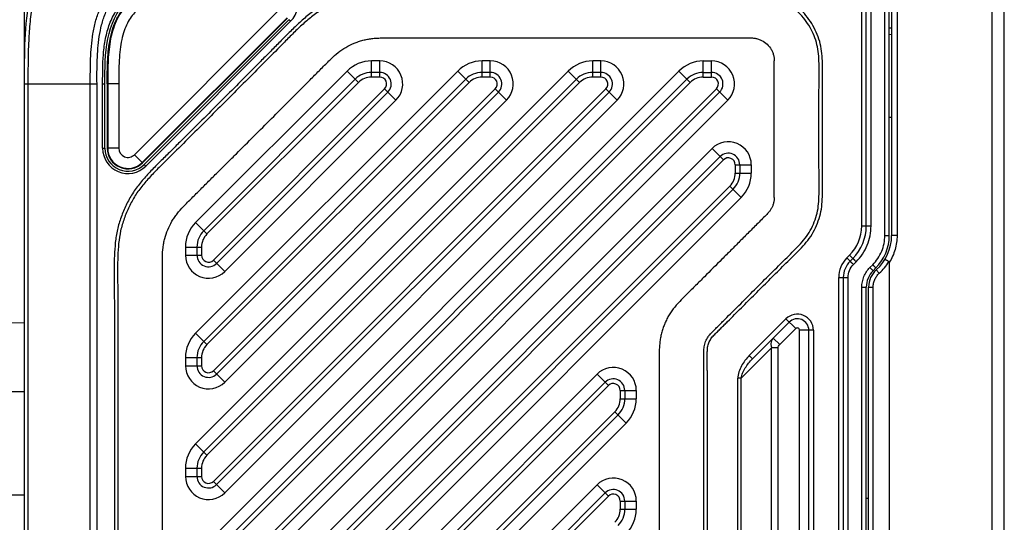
# Model space of a CAD drawing. Header units: millimetres. Extents: x 16 to 357, y 137 to 375.
# Tile 5 of 20: x 164 to 206, y 198 to 220. Entities that reach past the tile are written whole.
import ezdxf

# ---------------------------------------------------------------- set-up
doc = ezdxf.new("R2010")
doc.units = ezdxf.units.MM
doc.header["$LTSCALE"] = 16.335
doc.header["$PDMODE"] = 3
doc.header["$PDSIZE"] = 8
doc.layers.get('0').update_dxf_attribs({"linetype": 'CONTINUOUS'})
doc.layers.get('Defpoints').update_dxf_attribs({"linetype": 'CONTINUOUS'})
doc.layers.add('00_COMPONENTS', color=7, linetype='CONTINUOUS')
doc.layers.add('51__DRAFT_DIMS', color=7, linetype='CONTINUOUS')
doc.styles.get("Standard").update_dxf_attribs({"font": 'simfang.ttf'})
doc.dimstyles.new('DIMSTYLE_2', dxfattribs={"dimtxt": 3, "dimasz": 3, "dimexe": 2.5, "dimexo": 0.5, "dimgap": 0.75, "dimtad": 1, "dimdsep": 46, "dimtxsty": 'STANDARD', "dimblk": '_FILLED', "dimblk1": '_FILLED', "dimblk2": '_FILLED', "dimcen": 0.09, "dimclrt": 3, "dimazin": 2, "dimtp": 0.3, "dimtm": 0.3, "dimtfac": 1, "dimtofl": 0, "dimtmove": 0, "dimatfit": 3, "dimldrblk": '_FILLED', "dimfxl": 1, "dimtolj": 1, "dimarcsym": 0})

# ---------------------------------------------------------------- blocks, each defined once
blk = doc.blocks.new('_FILLED')
at = {"color": 0, "linetype": 'ByBlock'}
blk.add_solid([(0, 0), (-1, 0.167), (-1, -0.167)], dxfattribs=at)
blk = doc.blocks.new('*D42')
at = {"layer": '51__DRAFT_DIMS', "color": 0, "lineweight": -2}
for p, q in [((163.782, 218.017), (163.782, 233.141)), ((206.382, 222.606), (206.382, 233.141)), ((166.782, 230.641), (203.382, 230.641))]:
    blk.add_line(p, q, dxfattribs=at)
at = {"layer": 'Defpoints', "color": 0}
for p in [(206.382, 230.641), (206.382, 222.106), (163.782, 217.517)]:
    blk.add_point(p, dxfattribs=at)
at = {"layer": '51__DRAFT_DIMS', "color": 0, "linetype": 'ByBlock', "lineweight": -2, "xscale": 3, "yscale": 3, "zscale": 3, "rotation": 180}
blk.add_blockref('_FILLED', (163.782, 230.641), dxfattribs=at)
at = {"layer": '51__DRAFT_DIMS', "color": 0, "linetype": 'ByBlock', "lineweight": -2, "xscale": 3, "yscale": 3, "zscale": 3}
blk.add_blockref('_FILLED', (206.382, 230.641), dxfattribs=at)
at = {"layer": '51__DRAFT_DIMS', "color": 3, "insert": (185.015, 235.391), "char_height": 3, "attachment_point": 2, "line_spacing_factor": 0.9}
blk.add_mtext('\\A1;42.6', dxfattribs=at)
blk = doc.blocks.new('*D43')
at = {"layer": '51__DRAFT_DIMS', "color": 0, "lineweight": -2}
for p, q in [((162.082, 204.654), (162.082, 241.726)), ((206.382, 222.606), (206.382, 241.726)), ((165.082, 239.226), (203.382, 239.226))]:
    blk.add_line(p, q, dxfattribs=at)
at = {"layer": 'Defpoints', "color": 0}
for p in [(206.382, 239.226), (206.382, 222.106), (162.082, 204.154)]:
    blk.add_point(p, dxfattribs=at)
at = {"layer": '51__DRAFT_DIMS', "color": 0, "linetype": 'ByBlock', "lineweight": -2, "xscale": 3, "yscale": 3, "zscale": 3, "rotation": 180}
blk.add_blockref('_FILLED', (162.082, 239.226), dxfattribs=at)
at = {"layer": '51__DRAFT_DIMS', "color": 0, "linetype": 'ByBlock', "lineweight": -2, "xscale": 3, "yscale": 3, "zscale": 3}
blk.add_blockref('_FILLED', (206.382, 239.226), dxfattribs=at)
at = {"layer": '51__DRAFT_DIMS', "color": 3, "insert": (184.136, 243.976), "char_height": 3, "attachment_point": 2, "line_spacing_factor": 0.9}
blk.add_mtext('\\A1;44.3', dxfattribs=at)

msp = doc.modelspace()

# ---------------------------------------------------------------- linework, layer by layer
at = {"layer": '00_COMPONENTS', "color": 4}
for p, q in [((200.18246, 211.34537), (200.18246, 225.51694)), ((200.58769, 211.34537), (200.58769, 225.40398)), ((201.18769, 210.93115), (201.18769, 225.49585)), ((201.72168, 222.45463), (201.72168, 210.93115)), ((175.35348, 220.23922), (169.06037, 213.94455)), ((175.35348, 220.23922), (175.28276, 220.30992)), ((201.38246, 219.68474), (201.48246, 219.67101)), ((185.38246, 219.51726), (186.20376, 219.51692)), ((178.86987, 217.81694), (178.86987, 218.51694)), ((179.22841, 218.51694), (178.86987, 218.51694)), ((179.22841, 217.81694), (179.22841, 218.51694)), ((183.67796, 217.81694), (183.67796, 218.51694)), ((184.03649, 218.51694), (183.67796, 218.51694)), ((184.03649, 217.81694), (184.03649, 218.51694)), ((188.48604, 217.81694), (188.48604, 218.51694)), ((188.84458, 218.51694), (188.48604, 218.51694)), ((188.84458, 217.81694), (188.84458, 218.51694)), ((193.29413, 217.81694), (193.29413, 218.51694)), ((193.29413, 218.51694), (193.65267, 218.51694)), ((193.65267, 217.81694), (193.65267, 218.51694)), ((177.80916, 218.07755), (171.22174, 211.48948)), ((182.61724, 218.07755), (171.22174, 206.68091)), ((187.42533, 218.07755), (171.22174, 201.87235)), ((171.22174, 197.06378), (192.23342, 218.07755)), ((178.30416, 217.5826), (177.80916, 218.07755)), ((183.11224, 217.5826), (182.61724, 218.07755)), ((187.92033, 217.5826), (187.42533, 218.07755)), ((192.72842, 217.5826), (192.23342, 218.07755)), ((163.78246, 217.51694), (166.93658, 217.51694)), ((163.94829, 184.77802), (163.94829, 217.51694)), ((166.64461, 185.89487), (166.64461, 217.51694)), ((166.93658, 185.89487), (166.93658, 217.51694)), ((167.18246, 214.72227), (167.18246, 217.51694)), ((167.18246, 217.51694), (167.28246, 217.51694)), ((167.88211, 217.51689), (167.38211, 217.51683)), ((178.30416, 217.5826), (171.71674, 210.99453)), ((183.11224, 217.5826), (171.71674, 206.18596)), ((187.92033, 217.5826), (171.71674, 201.3774)), ((171.71674, 196.56883), (192.72842, 217.5826)), ((179.22841, 217.81694), (178.86987, 217.81694)), ((184.03649, 217.81694), (183.67796, 217.81694)), ((188.84458, 217.81694), (188.48604, 217.81694)), ((193.29413, 217.81694), (193.65267, 217.81694)), ((171.9946, 209.85813), (179.44055, 217.30482)), ((171.9946, 205.04956), (184.24864, 217.30482)), ((171.9946, 200.241), (189.05672, 217.30482)), ((193.86481, 217.30482), (171.9946, 195.43243)), ((179.93555, 216.80987), (179.44055, 217.30482)), ((184.74363, 216.80987), (184.24864, 217.30482)), ((189.55172, 216.80987), (189.05672, 217.30482)), ((194.35981, 216.80987), (193.86481, 217.30482)), ((172.4896, 209.36318), (179.93555, 216.80987)), ((172.4896, 204.55461), (184.74363, 216.80987)), ((172.4896, 199.74605), (189.55172, 216.80987)), ((194.35981, 216.80987), (172.4896, 194.93748)), ((167.18246, 214.72227), (167.28246, 214.72227)), ((167.88244, 214.72397), (167.38246, 214.7239)), ((171.22174, 192.25522), (193.67532, 214.71102)), ((194.17031, 214.21607), (193.67532, 214.71102)), ((168.56544, 214.44111), (168.91898, 214.08757)), ((171.71674, 191.76027), (194.17031, 214.21607)), ((169.06037, 213.94455), (168.98965, 214.01526)), ((194.68246, 214.00395), (194.68246, 213.64533)), ((194.68246, 214.00395), (195.38246, 214.00395)), ((194.68246, 213.64533), (195.38246, 213.64533)), ((195.38246, 214.00395), (195.38246, 213.64533)), ((194.44817, 213.07967), (171.9946, 190.62387)), ((194.94317, 212.58472), (194.44817, 213.07967)), ((194.94317, 212.58472), (172.4896, 190.12892)), ((171.71674, 210.99453), (171.22174, 211.48948)), ((200.18246, 211.34537), (200.58769, 211.34537)), ((201.18769, 210.93115), (201.38246, 210.93115)), ((201.72168, 210.93115), (201.48246, 210.93115)), ((170.78246, 210.42887), (170.78246, 210.07025)), ((170.78246, 210.42887), (171.48246, 210.42887)), ((171.48246, 210.42887), (171.48246, 210.07025)), ((170.78246, 210.07025), (171.48246, 210.07025)), ((172.4896, 209.36318), (171.9946, 209.85813)), ((199.65525, 210.07257), (199.53393, 209.95125)), ((199.53393, 209.95125), (199.67535, 209.80983)), ((199.79667, 209.93115), (199.65525, 210.07257)), ((199.82201, 209.66841), (199.94333, 209.78973)), ((200.53916, 209.53704), (200.66048, 209.65836)), ((199.18246, 184.93115), (199.18246, 209.10272)), ((199.18246, 209.10272), (199.58769, 209.10272)), ((199.58769, 184.93115), (199.58769, 209.10272)), ((200.18769, 185.34537), (200.18769, 208.68851)), ((200.18769, 208.68851), (200.38246, 208.68851)), ((200.48246, 208.68851), (200.68246, 208.68851)), ((200.68246, 185.34537), (200.68246, 208.68851)), ((196.88748, 207.30481), (195.29459, 205.71191)), ((197.31175, 206.88054), (196.88748, 207.30481)), ((196.61885, 206.18765), (197.31172, 206.88051)), ((197.48245, 187.22409), (197.48246, 206.80981)), ((198.08246, 206.80983), (197.48246, 206.80983)), ((198.08246, 206.80983), (198.08246, 187.22405)), ((171.71674, 206.18596), (171.22174, 206.68091)), ((196.33601, 206.47049), (196.61885, 206.18765)), ((194.94104, 204.72196), (196.2653, 206.04623)), ((196.2653, 187.98765), (196.2653, 206.04623)), ((196.54814, 206.04623), (196.2653, 206.04623)), ((196.54814, 187.98765), (196.54814, 206.04623)), ((170.78246, 205.62031), (170.78246, 205.26168)), ((170.78246, 205.62031), (171.48246, 205.62031)), ((171.48246, 205.62031), (171.48246, 205.26168)), ((195.29459, 205.71191), (195.43601, 205.57049)), ((170.78246, 205.26168), (171.48246, 205.26168)), ((172.4896, 204.55461), (171.9946, 205.04956)), ((171.22174, 187.44665), (188.67532, 204.90196)), ((189.17031, 204.40701), (188.67532, 204.90196)), ((194.79961, 189.31191), (194.79961, 204.72196)), ((194.94104, 204.72196), (194.79961, 204.72196)), ((194.94104, 189.31191), (194.94104, 204.72196)), ((171.71674, 186.9517), (189.17031, 204.40701)), ((189.68246, 204.19489), (189.68246, 203.83627)), ((189.68246, 204.19489), (190.38246, 204.19489)), ((190.38246, 204.19489), (190.38246, 203.83627)), ((162.08246, 204.15433), (163.78246, 204.15433)), ((189.68246, 203.83627), (190.38246, 203.83627)), ((189.44817, 203.27061), (171.9946, 185.8153)), ((189.94317, 202.77566), (189.44817, 203.27061)), ((189.94317, 202.77566), (172.4896, 185.32035)), ((171.71674, 201.3774), (171.22174, 201.87235)), ((170.78246, 200.81174), (170.78246, 200.45312)), ((170.78246, 200.81174), (171.48246, 200.81174)), ((171.48246, 200.81174), (171.48246, 200.45312)), ((170.78246, 200.45312), (171.48246, 200.45312)), ((172.4896, 199.74605), (171.9946, 200.241)), ((172.95181, 184.36833), (188.67532, 200.09339)), ((189.17031, 199.59844), (188.67532, 200.09339)), ((162.08246, 199.65433), (163.78246, 199.65433)), ((173.44681, 183.87338), (189.17031, 199.59844)), ((189.68246, 199.38632), (189.68246, 199.0277)), ((189.68246, 199.38632), (190.38246, 199.38632)), ((190.38246, 199.38632), (190.38246, 199.0277)), ((189.68246, 199.0277), (190.38246, 199.0277))]:
    msp.add_line(p, q, dxfattribs=at)
at = {"layer": '00_COMPONENTS', "color": 7}
for p, q in [((200.38246, 211.34537), (200.38246, 225.31163)), ((201.38246, 210.93115), (201.38246, 225.29592)), ((201.48246, 225.25298), (201.48246, 210.93115)), ((206.38246, 170.06694), (206.38246, 223.96694)), ((205.84314, 222.26004), (205.84314, 171.77384)), ((168.56545, 214.4411), (174.85907, 220.73473)), ((168.90401, 214.10253), (175.19764, 220.39616)), ((168.91898, 214.08757), (175.21261, 220.38119)), ((175.28276, 220.30992), (168.98965, 214.01526)), ((201.48246, 219.94713), (201.38246, 219.94713)), ((179.22841, 218.01694), (178.86987, 218.01694)), ((184.03649, 218.01694), (183.67796, 218.01694)), ((188.84458, 218.01694), (188.48604, 218.01694)), ((193.29413, 218.01694), (193.65267, 218.01694)), ((163.78246, 182.85542), (163.78246, 217.51694)), ((167.28246, 214.72227), (167.28246, 217.51694)), ((167.38211, 217.51683), (167.38246, 214.7239)), ((167.40328, 217.51683), (167.40362, 214.72391)), ((167.88211, 217.51689), (167.88243, 214.72397)), ((178.16273, 217.72401), (171.57532, 211.13594)), ((182.97081, 217.72401), (171.57532, 206.32738)), ((187.7789, 217.72401), (171.57532, 201.51881)), ((171.57532, 196.71025), (192.58699, 217.72401)), ((172.13603, 209.71671), (179.58198, 217.1634)), ((172.13603, 204.90815), (184.39006, 217.1634)), ((172.13603, 200.09958), (189.19815, 217.1634)), ((194.00624, 217.1634), (172.13603, 195.29102)), ((201.48246, 216.06112), (201.38246, 216.06143)), ((171.57532, 191.90168), (194.02889, 214.35749)), ((194.88246, 214.00395), (194.88246, 213.64533)), ((194.5896, 212.93826), (172.13603, 190.48245)), ((171.28246, 210.42887), (171.28246, 210.07025)), ((199.79667, 209.93115), (199.67535, 209.80983)), ((199.98246, 210.14829), (199.98246, 210.14566)), ((201.38246, 209.75748), (201.38246, 184.2764)), ((200.67535, 209.39562), (200.79667, 209.51694)), ((200.81362, 209.4385), (200.94836, 209.2874)), ((199.38246, 209.10272), (199.38246, 184.93115)), ((200.38246, 185.34537), (200.38246, 208.68851)), ((200.48246, 185.34537), (200.48246, 208.68851)), ((163.78246, 207.12814), (162.5233, 207.09517)), ((197.0289, 207.16339), (195.43601, 205.57049)), ((197.88246, 187.22405), (197.88246, 206.80983)), ((171.28246, 205.62031), (171.28246, 205.26168)), ((171.57532, 187.09312), (189.02889, 204.54842)), ((189.88246, 204.19489), (189.88246, 203.83627)), ((189.5896, 203.12919), (172.13603, 185.67389)), ((171.28246, 200.81174), (171.28246, 200.45312)), ((173.30538, 184.01479), (189.02889, 199.73986)), ((200.38246, 199.51694), (200.48246, 199.51694)), ((189.88246, 199.38632), (189.88246, 199.0277))]:
    msp.add_line(p, q, dxfattribs=at)
at = {"layer": '00_COMPONENTS', "color": 4}
for centre, radius, start, end in [((174.57556, 221.01694), 1.1, 315.007097, 90), ((178.86987, 217.01694), 1.5, 90, 135.00285), ((179.22841, 217.51694), 1, 315.00285, 90), ((183.67796, 217.01694), 1.5, 90, 135.00285), ((184.03649, 217.51694), 1, 315.00285, 90), ((188.48604, 217.01694), 1.5, 90, 135.00285), ((188.84458, 217.51694), 1, 315.00285, 90), ((193.29413, 217.01694), 1.5, 90, 135.00285), ((193.65267, 217.51694), 1, 315.00285, 90), ((178.86987, 217.01694), 0.8, 90, 135.00285), ((179.22841, 217.51694), 0.3, 315.00285, 90), ((183.67796, 217.01694), 0.8, 90, 135.00285), ((184.03649, 217.51694), 0.3, 315.00285, 90), ((188.48604, 217.01694), 0.8, 90, 135.00285), ((188.84458, 217.51694), 0.3, 315.00285, 90), ((193.29413, 217.01694), 0.8, 90, 135.00285), ((193.65267, 217.51694), 0.3, 315.00285, 90), ((194.38246, 214.00395), 1, 0, 135.00285), ((168.28246, 214.72227), 1.1, 180, 315.007097), ((194.38246, 214.00395), 0.3, 0, 135.00285), ((193.88246, 213.64533), 0.8, 315.00285, 0), ((193.88246, 213.64533), 1.5, 315.00285, 0), ((172.28246, 210.42887), 1.5, 135.00285, 180), ((198.38246, 211.34537), 1.8, 315, 0), ((172.28246, 210.42887), 0.8, 135.00285, 180), ((171.78246, 210.07025), 1, 180, 315.00285), ((171.78246, 210.07025), 0.3, 180, 315.00285), ((200.38246, 209.10272), 1.2, 135, 180), ((197.38246, 206.80983), 0.7, 359.999982, 135.000018), ((197.38246, 206.80983), 0.1, 359.985706, 135.022699), ((172.28246, 205.62031), 1.5, 135.00285, 180), ((172.28246, 205.62031), 0.8, 135.00285, 180), ((171.78246, 205.26168), 1, 180, 315.00285), ((171.78246, 205.26168), 0.3, 180, 315.00285), ((189.38246, 204.19489), 1, 0, 135.00285), ((189.38246, 204.19489), 0.3, 0, 135.00285), ((188.88246, 203.83627), 0.8, 315.00285, 0), ((188.88246, 203.83627), 1.5, 315.00285, 0), ((172.28246, 200.81174), 1.5, 135.00285, 180), ((172.28246, 200.81174), 0.8, 135.00285, 180), ((171.78246, 200.45312), 1, 180, 315.00285), ((171.78246, 200.45312), 0.3, 180, 315.00285), ((189.38246, 199.38632), 1, 0, 135.00285), ((189.38246, 199.38632), 0.3, 0, 135.00285), ((188.88246, 199.0277), 0.8, 315.00285, 0), ((188.88246, 199.0277), 1.5, 315.00285, 0)]:
    msp.add_arc(centre, radius, start, end, dxfattribs=at)
at = {"layer": '00_COMPONENTS', "color": 7}
for centre, radius, start, end in [((178.86987, 217.01694), 1, 90, 135.00285), ((179.22841, 217.51694), 0.5, 315.00285, 90), ((183.67796, 217.01694), 1, 90, 135.00285), ((184.03649, 217.51694), 0.5, 315.00285, 90), ((188.48604, 217.01694), 1, 90, 135.00285), ((188.84458, 217.51694), 0.5, 315.00285, 90), ((193.29413, 217.01694), 1, 90, 135.00285), ((193.65267, 217.51694), 0.5, 315.00285, 90), ((168.28246, 214.72227), 1, 180, 315.007097), ((168.28253, 214.72402), 0.90012, 180.007097, 315), ((168.28253, 214.72402), 0.87896, 180.007097, 315), ((168.28253, 214.72402), 0.4001, 180.007097, 315), ((194.38246, 214.00395), 0.5, 0, 135.00285), ((193.88246, 213.64533), 1, 315.00285, 0), ((172.28246, 210.42887), 1, 135.00285, 180), ((198.38246, 211.34537), 2, 315, 0), ((199.38246, 210.93115), 2, 315, 0), ((199.48246, 210.93115), 2, 311.726765, 0), ((171.78246, 210.07025), 0.5, 180, 315.00285), ((200.38246, 209.10272), 1, 135, 180), ((201.38246, 208.68851), 1, 135, 180), ((201.48246, 208.68851), 1, 131.726765, 180), ((197.38246, 206.80983), 0.5, 0, 135), ((172.28246, 205.62031), 1, 135.00285, 180), ((171.78246, 205.26168), 0.5, 180, 315.00285), ((189.38246, 204.19489), 0.5, 0, 135.00285), ((188.88246, 203.83627), 1, 315.00285, 0), ((172.28246, 200.81174), 1, 135.00285, 180), ((171.78246, 200.45312), 0.5, 180, 315.00285), ((189.38246, 199.38632), 0.5, 0, 135.00285), ((188.88246, 199.0277), 1, 315.00285, 0)]:
    msp.add_arc(centre, radius, start, end, dxfattribs=at)
msp.add_open_spline([(163.78246, 217.51694), (163.78246, 218.82347), (163.80844, 221.42168), (165.07753, 224.22187), (167.87771, 225.49096), (170.47593, 225.51694), (171.78246, 225.51694)], degree=3, dxfattribs=at)
at = {"layer": '00_COMPONENTS', "color": 4}
for points, knots in [([(163.94829, 217.51694), (163.94829, 218.07286), (163.95126, 218.90709), (164.01255, 220.01763), (164.10506, 220.84706), (164.26956, 221.666), (164.53222, 222.45987), (164.91476, 223.20485), (165.43717, 223.86225), (166.09456, 224.38466), (166.83954, 224.76719), (167.63342, 225.02979), (168.45234, 225.19442), (169.28178, 225.28678), (170.3923, 225.34817), (171.22653, 225.35111), (171.78246, 225.3511)], [0, 0, 0, 0, 0.12503547, 0.18755655, 0.25007774, 0.31259131, 0.37509174, 0.43756501, 0.50000122, 0.5624376, 0.62490962, 0.68740943, 0.74992371, 0.81244392, 0.87496439, 1, 1, 1, 1]), ([(166.64461, 217.51694), (166.64442, 217.88035), (166.64783, 218.60693), (166.71429, 219.51584), (166.8629, 220.229), (167.039, 220.74726), (167.29421, 221.23255), (167.63792, 221.66148), (168.06684, 222.00519), (168.55214, 222.2604), (169.0704, 222.43649), (169.78355, 222.58511), (170.69247, 222.65156), (171.41904, 222.65497), (171.78246, 222.65479)], [0, 0, 0, 0, 0.12494961, 0.24988709, 0.31241091, 0.37494902, 0.43747949, 0.49999994, 0.56252046, 0.62505091, 0.68758906, 0.75011291, 0.87505039, 1, 1, 1, 1]), ([(166.93658, 217.51694), (166.93155, 217.86116), (166.94191, 218.54949), (166.99711, 219.41049), (167.12909, 220.08779), (167.2879, 220.58133), (167.52262, 221.04481), (167.84531, 221.45408), (168.25459, 221.77678), (168.71806, 222.01149), (169.21161, 222.1703), (169.8889, 222.30229), (170.7499, 222.35749), (171.43824, 222.36784), (171.78246, 222.36282)], [0, 0, 0, 0, 0.12494744, 0.24988448, 0.31240423, 0.37494608, 0.43747833, 0.50000006, 0.56252172, 0.62505398, 0.6875958, 0.75011553, 0.87505256, 1, 1, 1, 1]), ([(167.18246, 217.51694), (167.18246, 217.73653), (167.1822, 218.17571), (167.20894, 218.83425), (167.29256, 219.48878), (167.43806, 220.02068), (167.60946, 220.42566), (167.76842, 220.71514), (167.95965, 220.98474), (168.18546, 221.22638), (168.4415, 221.43551), (168.81445, 221.66906), (169.3236, 221.88332), (169.96673, 222.0342), (170.62303, 222.10128), (171.28171, 222.11861), (171.94047, 222.11638), (172.59924, 222.11692), (173.47761, 222.11696), (174.13638, 222.11694), (174.57556, 222.11694)], [0, 0, 0, 0, 0.06250376, 0.12500342, 0.187487, 0.24994988, 0.28121163, 0.31248584, 0.34377012, 0.3750462, 0.4063292, 0.43759478, 0.50003604, 0.56249676, 0.62498184, 0.6874814, 0.7499851, 0.8124888, 0.87499254, 1, 1, 1, 1]), ([(185.38247, 221.60712), (185.00444, 221.60721), (184.24839, 221.60711), (183.11431, 221.60547), (182.16924, 221.60487), (181.41319, 221.60592), (180.84615, 221.60722), (180.27912, 221.61154), (179.7121, 221.6162), (179.14498, 221.60782), (178.67324, 221.57185), (178.29902, 221.5165), (177.92924, 221.4366), (177.56844, 221.32029), (177.21849, 221.17701), (176.8755, 221.01777), (176.46479, 220.78105), (176.01557, 220.43323), (175.59472, 220.05287), (175.19247, 219.65306), (174.79415, 219.24952), (174.39499, 218.84676), (173.86221, 218.31032), (173.1956, 217.64042), (172.39433, 216.83786), (171.59185, 216.03651), (170.92208, 215.36975), (170.38561, 214.83701), (170.0501, 214.50427), (169.78141, 214.23834), (169.51269, 213.97247), (169.24806, 213.70237), (168.99413, 213.4222), (168.74858, 213.13476), (168.52321, 212.83), (168.32985, 212.50482), (168.15814, 212.16777), (167.97539, 211.73119), (167.81101, 211.18694), (167.72423, 210.62513), (167.68901, 210.05888), (167.68166, 209.49178), (167.687, 208.92476), (167.68947, 208.35773), (167.6912, 207.79069), (167.69333, 207.03464), (167.69436, 206.08957), (167.69448, 204.95549), (167.69376, 203.82142), (167.6928, 202.68734), (167.69198, 201.17523), (167.6921, 199.2851), (167.69216, 197.77299), (167.6923, 197.01694)], [0, 0, 0, 0, 0.0312499, 0.06249981, 0.09374968, 0.10937466, 0.12499969, 0.14062432, 0.15625004, 0.17187466, 0.18750076, 0.19531572, 0.203129, 0.21875214, 0.22656707, 0.23438214, 0.25000397, 0.26562652, 0.28125203, 0.29687671, 0.31250205, 0.32812681, 0.34375183, 0.37500171, 0.40625162, 0.43750152, 0.46875143, 0.48437639, 0.50000118, 0.50781384, 0.51562665, 0.53125108, 0.53906438, 0.54687886, 0.56250127, 0.57031528, 0.57813018, 0.59375576, 0.60937915, 0.62500145, 0.640626, 0.6562511, 0.67187604, 0.68750098, 0.70312595, 0.71875089, 0.75000079, 0.78125069, 0.81250059, 0.84375049, 0.8750004, 0.9375002, 1, 1, 1, 1]), ([(185.38244, 221.4592), (185.00522, 221.45922), (184.25076, 221.45903), (183.119, 221.45747), (182.17579, 221.45671), (181.42111, 221.4579), (180.85503, 221.45966), (180.28926, 221.46226), (179.72508, 221.46948), (179.16344, 221.45948), (178.6068, 221.4193), (178.05833, 221.32354), (177.53001, 221.15132), (177.02095, 220.93057), (176.53897, 220.65274), (176.09973, 220.30989), (175.68508, 219.93422), (175.28576, 219.53741), (174.75692, 219.00073), (174.09209, 218.33165), (173.29383, 217.52919), (172.49405, 216.72822), (171.69319, 215.92834), (170.89068, 215.13011), (170.22226, 214.46507), (169.68512, 213.93707), (169.29215, 213.53472), (168.91984, 213.11762), (168.58835, 212.66991), (168.32317, 212.18122), (168.11068, 211.66869), (167.95123, 211.13606), (167.86956, 210.58511), (167.83602, 210.02739), (167.82987, 209.46505), (167.83523, 208.90055), (167.83736, 208.33474), (167.83931, 207.76877), (167.84138, 207.01416), (167.84245, 206.07093), (167.84254, 204.9391), (167.84178, 203.80732), (167.8409, 202.67557), (167.83997, 201.16661), (167.84002, 199.2804), (167.84038, 197.77143), (167.84052, 197.01694)], [0, 0, 0, 0, 0.03138503, 0.06277169, 0.09416353, 0.10986102, 0.12556101, 0.14126243, 0.15693378, 0.17250375, 0.18798657, 0.20332969, 0.21869259, 0.23410252, 0.24943477, 0.26483253, 0.28036339, 0.29597061, 0.31166231, 0.34305404, 0.37444558, 0.40583705, 0.43722853, 0.46862008, 0.50001159, 0.51567847, 0.53128633, 0.54679782, 0.56216939, 0.57751481, 0.59292787, 0.6082745, 0.62363975, 0.63914775, 0.65473696, 0.67042017, 0.68611699, 0.70181303, 0.71750958, 0.74890073, 0.78029052, 0.81167899, 0.84306605, 0.87445243, 0.93722567, 1, 1, 1, 1]), ([(193.47223, 197.01694), (193.4722, 197.57909), (193.47216, 198.42231), (193.47216, 199.5466), (193.47223, 200.38982), (193.47239, 201.23304), (193.47257, 202.07627), (193.47261, 202.77896), (193.47251, 203.34112), (193.47236, 203.76274), (193.47212, 204.18437), (193.47177, 204.60599), (193.47136, 204.95734), (193.47101, 205.23842), (193.47068, 205.44922), (193.47019, 205.65979), (193.47044, 205.83472), (193.47266, 205.97243), (193.48051, 206.07345), (193.50363, 206.17067), (193.53298, 206.26603), (193.57636, 206.35627), (193.62665, 206.44212), (193.68809, 206.5222), (193.7588, 206.59575), (193.83179, 206.67012), (193.9309, 206.7693), (194.05546, 206.89303), (194.20484, 207.04177), (194.40388, 207.24027), (194.65256, 207.48851), (194.95075, 207.7866), (195.34814, 208.18422), (195.84468, 208.68139), (196.34207, 209.17771), (196.73983, 209.57483), (197.03921, 209.87165), (197.34134, 210.167), (197.63639, 210.47168), (197.91283, 210.79781), (198.13697, 211.16425), (198.30511, 211.55945), (198.42327, 211.97256), (198.46749, 212.39851), (198.48079, 212.82296), (198.47577, 213.24578), (198.47473, 213.66753), (198.47342, 214.0891), (198.47183, 214.65119), (198.47119, 215.35381), (198.4714, 216.19696), (198.47363, 217.04011), (198.47463, 217.74294), (198.4806, 218.30636), (198.4663, 218.731), (198.41834, 219.15657), (198.29757, 219.56913), (198.12372, 219.9616), (197.89903, 220.32753), (197.62424, 220.6579), (197.20159, 221.04251), (196.8269, 221.26341), (196.56336, 221.3715)], [0, 0, 0, 0, 0.06238597, 0.09357889, 0.12477176, 0.15596465, 0.1871578, 0.21835123, 0.23394803, 0.24954493, 0.26514188, 0.28073889, 0.29633596, 0.30413353, 0.31193308, 0.31972987, 0.3275028, 0.33134387, 0.33501834, 0.33871612, 0.34240947, 0.34606984, 0.34979793, 0.35343595, 0.35723896, 0.3611131, 0.36500253, 0.37279839, 0.38059777, 0.38839687, 0.40399487, 0.41959234, 0.43518939, 0.46638179, 0.49757172, 0.51316895, 0.52875899, 0.54435839, 0.56005384, 0.57582657, 0.59169889, 0.60751067, 0.62337592, 0.63917843, 0.65488443, 0.67050208, 0.68609702, 0.70169154, 0.71728681, 0.74847687, 0.779667, 0.8108571, 0.84204706, 0.85767003, 0.87337832, 0.88919121, 0.90504782, 0.92087276, 0.93671005, 0.95254677, 0.96838866, 1, 1, 1, 1]), ([(193.32408, 197.01694), (193.32405, 197.57909), (193.324, 198.42231), (193.32401, 199.54662), (193.32408, 200.38985), (193.32424, 201.23307), (193.32441, 202.07629), (193.32446, 202.91949), (193.32429, 203.62215), (193.32396, 204.18426), (193.32362, 204.60585), (193.3232, 204.95718), (193.32287, 205.23824), (193.32254, 205.44904), (193.32199, 205.66039), (193.32254, 205.876), (193.32575, 206.06119), (193.36035, 206.20956), (193.3949, 206.32057), (193.44487, 206.42515), (193.50392, 206.52566), (193.57354, 206.61658), (193.65087, 206.69733), (193.72628, 206.77418), (193.82613, 206.87402), (193.95089, 206.99797), (194.10025, 207.14675), (194.29926, 207.34514), (194.54786, 207.59333), (194.84599, 207.89138), (195.24338, 208.28897), (195.73997, 208.7862), (196.23741, 209.28258), (196.63536, 209.67985), (196.93478, 209.97675), (197.23503, 210.27022), (197.52465, 210.56928), (197.79117, 210.88315), (198.00529, 211.23322), (198.16471, 211.60825), (198.27761, 212.00219), (198.31964, 212.41151), (198.33263, 212.82646), (198.32761, 213.24572), (198.32659, 213.66699), (198.32527, 214.08869), (198.32368, 214.65095), (198.32302, 215.35376), (198.3233, 216.19715), (198.32494, 216.90001), (198.32636, 217.46227), (198.32816, 217.8834), (198.33138, 218.30244), (198.3188, 218.71709), (198.2728, 219.12597), (198.15766, 219.51898), (197.99228, 219.89223), (197.77833, 220.24083), (197.51668, 220.55523), (197.1145, 220.92131), (196.75791, 221.13158), (196.50715, 221.23443)], [0, 0, 0, 0, 0.06279256, 0.09418899, 0.1255855, 0.15698199, 0.18837795, 0.21977333, 0.25116817, 0.26686539, 0.28256249, 0.29825947, 0.30610968, 0.31395634, 0.32180836, 0.32970804, 0.33807681, 0.34237418, 0.34667955, 0.35104041, 0.3552867, 0.35968344, 0.36379318, 0.36776751, 0.37171151, 0.3795654, 0.38741235, 0.39525953, 0.41095462, 0.42665071, 0.44234782, 0.47374528, 0.50514771, 0.52084376, 0.53655562, 0.55224787, 0.56773838, 0.58305747, 0.59813801, 0.61337144, 0.62846714, 0.64371635, 0.65918541, 0.67484057, 0.69054184, 0.70624361, 0.72194456, 0.75334673, 0.78474876, 0.81615085, 0.83185822, 0.84755323, 0.86319284, 0.87866078, 0.89388559, 0.90900419, 0.92420279, 0.93937432, 0.95454268, 0.96972544, 1, 1, 1, 1]), ([(169.78237, 197.01694), (169.78229, 197.73802), (169.78209, 199.17926), (169.78208, 200.98007), (169.78244, 202.41907), (169.78294, 203.49731), (169.78338, 204.5761), (169.7835, 205.657), (169.7831, 206.55982), (169.78234, 207.28438), (169.78153, 207.83), (169.78038, 208.3774), (169.77909, 208.92649), (169.77684, 209.46495), (169.77721, 209.95978), (169.79414, 210.33607), (169.83547, 210.60427), (169.8958, 210.86454), (170.00344, 211.18616), (170.15564, 211.48909), (170.29763, 211.71518), (170.45918, 211.9339), (170.71508, 212.2127), (171.06617, 212.56453), (171.44928, 212.94485), (171.83826, 213.33218), (172.22533, 213.71768), (172.61053, 214.10172), (173.1217, 214.61175), (173.75894, 215.24839), (174.52316, 216.01322), (175.28922, 216.78114), (175.92982, 217.42465), (176.44505, 217.94224), (176.76429, 218.26459), (177.01254, 218.51043), (177.22939, 218.71861), (177.49133, 218.94671), (177.83398, 219.16161), (178.13999, 219.30326), (178.39707, 219.38988), (178.5914, 219.44193), (178.78577, 219.48014), (178.98388, 219.50371), (179.19575, 219.51586), (179.52172, 219.52283), (179.96332, 219.52078), (180.50975, 219.51846), (181.05941, 219.51705), (181.60515, 219.51624), (182.32736, 219.51586), (183.22654, 219.51629), (184.30451, 219.51713), (185.02288, 219.51728), (185.38246, 219.5173)], [0, 0, 0, 0, 0.06553275, 0.13098231, 0.16366068, 0.1963108, 0.22897475, 0.2617027, 0.29454483, 0.3110244, 0.32755134, 0.34413193, 0.36077244, 0.37745544, 0.39306368, 0.40575639, 0.41162742, 0.41769924, 0.43002271, 0.44234835, 0.44840773, 0.45427209, 0.46703304, 0.48274251, 0.49945748, 0.51608864, 0.53263233, 0.54910481, 0.56552233, 0.59825754, 0.63096803, 0.66378387, 0.69683512, 0.71348968, 0.73015562, 0.73806691, 0.74523846, 0.75748183, 0.76955121, 0.78186559, 0.78803272, 0.79418743, 0.8001367, 0.80601977, 0.81230357, 0.81941628, 0.83564816, 0.85243455, 0.86907785, 0.88560211, 0.90203259, 0.93471322, 0.96732149, 1, 1, 1, 1]), ([(186.20376, 219.51694), (186.61972, 219.5169), (187.45121, 219.51691), (188.69736, 219.51703), (189.94105, 219.51707), (190.97602, 219.51683), (191.80368, 219.51665), (192.42607, 219.51659), (193.05113, 219.51668), (193.57419, 219.51693), (193.99481, 219.51726), (194.31221, 219.51759), (194.63111, 219.51801), (194.89768, 219.5184), (195.10829, 219.51885), (195.2537, 219.51881), (195.37533, 219.51756), (195.46984, 219.51418), (195.54613, 219.50491), (195.64373, 219.48349), (195.71751, 219.46118), (195.76628, 219.44074)], [0, 0, 0, 0, 0.13036174, 0.26059453, 0.39054856, 0.52014278, 0.58495926, 0.64994069, 0.71520199, 0.78085809, 0.81387011, 0.84702393, 0.88033392, 0.91381445, 0.93056924, 0.94634165, 0.95938381, 0.96869376, 0.97596604, 0.98342776, 1, 1, 1, 1]), ([(195.76628, 219.44074), (195.85611, 219.40309), (196.02676, 219.30138), (196.19198, 219.11709), (196.29058, 218.94651), (196.33395, 218.83065), (196.35828, 218.7372), (196.37803, 218.64138), (196.3812, 218.56798), (196.38246, 218.51694)], [0, 0, 0, 0, 0.2487766, 0.49889587, 0.62300193, 0.75043786, 0.81333903, 0.86960781, 1, 1, 1, 1]), ([(196.38246, 212.58801), (196.38007, 213.08208), (196.37314, 214.07022), (196.36841, 215.55247), (196.37305, 217.03472), (196.38032, 218.02286), (196.38246, 218.51694)], [0, 0, 0, 0, 0.25000009, 0.50000003, 0.74999993, 1, 1, 1, 1]), ([(196.38246, 212.58801), (196.38131, 212.5401), (196.37876, 212.47184), (196.36166, 212.38291), (196.34032, 212.29702), (196.30395, 212.18798), (196.24006, 212.07069), (196.17863, 211.97849), (196.11475, 211.90685), (196.01744, 211.80588), (195.86796, 211.65728), (195.67462, 211.46482), (195.47609, 211.26689), (195.213, 211.00429), (194.88623, 210.67762), (194.4965, 210.28761), (193.9827, 209.7734), (193.47243, 209.26341), (192.96479, 208.75859), (192.6478, 208.44461), (192.37453, 208.17552), (192.18635, 207.97366), (192.0209, 207.77858), (191.89432, 207.61209), (191.78286, 207.43658), (191.68787, 207.25494), (191.60557, 207.06821), (191.53299, 206.87747), (191.47344, 206.68104), (191.43031, 206.47731), (191.40377, 206.27007), (191.3843, 206.01762), (191.37543, 205.74506), (191.37766, 205.45286), (191.37934, 205.09641), (191.38115, 204.65118), (191.38252, 204.11397), (191.38334, 203.57334), (191.38367, 203.02992), (191.38364, 202.3017), (191.38299, 201.38936), (191.38223, 200.29432), (191.38201, 199.20035), (191.38206, 198.10813), (191.3822, 197.38053), (191.38227, 197.01694)], [0, 0, 0, 0, 0.00822908, 0.01167831, 0.01553234, 0.02343063, 0.03132911, 0.03840455, 0.04239971, 0.04779346, 0.06248975, 0.07859415, 0.09464422, 0.11063391, 0.14243349, 0.17399545, 0.20532234, 0.26727283, 0.29789233, 0.32827171, 0.34389743, 0.36375413, 0.37563936, 0.38781679, 0.39964195, 0.41129819, 0.42298552, 0.43466972, 0.44632763, 0.45819973, 0.47038677, 0.48218054, 0.50167651, 0.51719552, 0.53236206, 0.5628937, 0.59365901, 0.62462065, 0.65574129, 0.68698357, 0.74968355, 0.81242455, 0.87504341, 0.9375582, 1, 1, 1, 1]), ([(199.94333, 209.78973), (200.14563, 209.99204), (200.47377, 210.48125), (200.58769, 211.05921), (200.58769, 211.34537)], [0, 0, 0, 0, 0.49995438, 1, 1, 1, 1]), ([(200.66048, 209.65836), (200.826, 209.82388), (201.09448, 210.22414), (201.18769, 210.69701), (201.18769, 210.93115)], [0, 0, 0, 0, 0.49993804, 1, 1, 1, 1]), ([(201.72168, 210.93115), (201.72169, 210.72523), (201.66333, 210.31185), (201.49203, 209.93118), (201.38246, 209.75748)], [0, 0, 0, 0, 0.50066856, 1, 1, 1, 1]), ([(199.67535, 209.80983), (199.6756, 209.81008), (199.67703, 209.80863), (199.67907, 209.80739), (199.68291, 209.80382), (199.68784, 209.79945), (199.69413, 209.79358), (199.70486, 209.78349), (199.7209, 209.7681), (199.74282, 209.74682), (199.76768, 209.72241), (199.79443, 209.69594), (199.81274, 209.67768), (199.82201, 209.66841)], [0, 0, 0, 0, 0.00523758, 0.01993611, 0.04398732, 0.07714531, 0.11914816, 0.16971093, 0.29436089, 0.44606962, 0.61947302, 0.80707412, 1, 1, 1, 1]), ([(199.79667, 209.93115), (199.79692, 209.9314), (199.79835, 209.92995), (199.80039, 209.92871), (199.80423, 209.92514), (199.80916, 209.92077), (199.81545, 209.9149), (199.82618, 209.90481), (199.84222, 209.88942), (199.86414, 209.86814), (199.889, 209.84373), (199.91575, 209.81726), (199.93406, 209.799), (199.94333, 209.78973)], [0, 0, 0, 0, 0.00523758, 0.01993611, 0.04398731, 0.0771453, 0.11914815, 0.16971092, 0.29436088, 0.4460696, 0.61947301, 0.80707412, 1, 1, 1, 1]), ([(200.94836, 209.2874), (201.03076, 209.36088), (201.182, 209.52308), (201.31115, 209.70312), (201.36803, 209.79774)], [0, 0, 0, 0, 0.4999923, 1, 1, 1, 1]), ([(199.58769, 209.10272), (199.5877, 209.2068), (199.62912, 209.41696), (199.74845, 209.59485), (199.82201, 209.66841)], [0, 0, 0, 0, 0.50010831, 1, 1, 1, 1]), ([(200.18769, 208.68851), (200.18769, 208.84458), (200.24982, 209.15983), (200.4288, 209.42667), (200.53916, 209.53704)], [0, 0, 0, 0, 0.49998147, 1, 1, 1, 1]), ([(200.53916, 209.53704), (200.54819, 209.52801), (200.5659, 209.51023), (200.59152, 209.4843), (200.61504, 209.46032), (200.63547, 209.43925), (200.65022, 209.42386), (200.65986, 209.41358), (200.66546, 209.40756), (200.66963, 209.40285), (200.67303, 209.39918), (200.67422, 209.39723), (200.67559, 209.39586), (200.67535, 209.39562)], [0, 0, 0, 0, 0.19492084, 0.38332594, 0.55669804, 0.70786538, 0.831742, 0.88191668, 0.92356881, 0.95642923, 0.98025098, 0.99480377, 1, 1, 1, 1]), ([(200.66048, 209.65836), (200.66951, 209.64933), (200.68722, 209.63155), (200.71284, 209.60562), (200.73636, 209.58164), (200.75679, 209.56057), (200.77154, 209.54518), (200.78118, 209.5349), (200.78678, 209.52888), (200.79095, 209.52417), (200.79435, 209.5205), (200.79554, 209.51855), (200.79691, 209.51718), (200.79667, 209.51694)], [0, 0, 0, 0, 0.19492084, 0.38332592, 0.55669801, 0.70786535, 0.83174198, 0.88191666, 0.9235688, 0.95642922, 0.98025098, 0.99480377, 1, 1, 1, 1]), ([(200.68246, 208.68851), (200.68246, 208.7446), (200.69413, 208.85715), (200.74756, 209.01807), (200.83198, 209.16476), (200.90652, 209.25009), (200.94836, 209.2874)], [0, 0, 0, 0, 0.24996652, 0.49982112, 0.75015656, 1, 1, 1, 1]), ([(196.33601, 206.47049), (196.31365, 206.44802), (196.27377, 206.39461), (196.23817, 206.29534), (196.23003, 206.17481), (196.24972, 206.09038), (196.2653, 206.04623)], [0, 0, 0, 0, 0.2100453, 0.43440428, 0.68979737, 1, 1, 1, 1]), ([(196.54814, 206.04623), (196.54847, 206.0728), (196.56535, 206.12641), (196.59971, 206.16846), (196.61885, 206.18765)], [0, 0, 0, 0, 0.49500395, 1, 1, 1, 1]), ([(195.29459, 205.71191), (195.16171, 205.57878), (194.98649, 205.35065), (194.83389, 205.00465), (194.80061, 204.81597), (194.79961, 204.72196)], [0, 0, 0, 0, 0.49959835, 0.75029323, 1, 1, 1, 1]), ([(194.94104, 204.72196), (194.95112, 204.8007), (194.99784, 204.95868), (195.15464, 205.25236), (195.3162, 205.45051), (195.43601, 205.57049)], [0, 0, 0, 0, 0.23906018, 0.48936459, 1, 1, 1, 1])]:
    msp.add_open_spline(points, degree=3, knots=knots, dxfattribs=at)
at = {"layer": '00_COMPONENTS', "color": 7}
for points, knots in [([(167.28246, 217.51694), (167.28246, 218.17351), (167.27968, 219.52131), (168.04083, 221.25759), (169.78063, 222.01997), (171.60023, 222.01638), (173.17824, 222.01708), (174.10985, 222.01694), (174.57556, 222.01694)], [0, 0, 0, 0, 0.18432499, 0.36864998, 0.55297498, 0.73729997, 0.86864998, 1, 1, 1, 1]), ([(167.38211, 217.51683), (167.38208, 217.80008), (167.38241, 218.37978), (167.4358, 219.11487), (167.55485, 219.71751), (167.70457, 220.1808), (167.9353, 220.63195), (168.26025, 221.03836), (168.66658, 221.36341), (169.11768, 221.59425), (169.58092, 221.74409), (170.18354, 221.86329), (170.91862, 221.91686), (171.49831, 221.91734), (171.78157, 221.91737)], [0, 0, 0, 0, 0.11431044, 0.23398036, 0.29662954, 0.36181717, 0.42985231, 0.49999987, 0.57014734, 0.63818315, 0.70337034, 0.76601966, 0.88568955, 1, 1, 1, 1]), ([(171.78157, 221.8962), (171.47315, 221.89617), (170.85658, 221.8956), (170.08575, 221.83057), (169.48289, 221.69532), (169.04587, 221.53903), (168.63814, 221.31563), (168.27808, 221.02052), (167.98307, 220.66039), (167.75974, 220.25261), (167.60362, 219.81553), (167.50213, 219.36329), (167.44292, 218.904), (167.40334, 218.28814), (167.40324, 217.82525), (167.40328, 217.51683)], [0, 0, 0, 0, 0.12500878, 0.24995694, 0.31246147, 0.37496618, 0.43746778, 0.49996836, 0.56246797, 0.62497004, 0.68747418, 0.74997865, 0.81248483, 0.87499164, 1, 1, 1, 1]), ([(171.78163, 221.41737), (171.60194, 221.41735), (171.24996, 221.41688), (170.74107, 221.40233), (170.26899, 221.3619), (169.84161, 221.29018), (169.46037, 221.18459), (169.13016, 221.04373), (168.85005, 220.87275), (168.61534, 220.67009), (168.41482, 220.43299), (168.24589, 220.15036), (168.10738, 219.81775), (168.00401, 219.43462), (167.93451, 219.0064), (167.88188, 218.36257), (167.88207, 217.86116), (167.88211, 217.51689)], [0, 0, 0, 0, 0.08105006, 0.15875738, 0.22956634, 0.29459414, 0.35395805, 0.40757117, 0.45600237, 0.50137758, 0.54685093, 0.59547783, 0.64929647, 0.70885177, 0.77405151, 0.84471552, 1, 1, 1, 1]), ([(201.19173, 209.89269), (201.19197, 209.89309), (201.19381, 209.89309), (201.19857, 209.89173), (201.20912, 209.88731), (201.22537, 209.87929), (201.2472, 209.8678), (201.27338, 209.85334), (201.31436, 209.82995), (201.34621, 209.811), (201.36803, 209.79774)], [0, 0, 0, 0, 0.00696663, 0.02214903, 0.07947683, 0.17186227, 0.29572668, 0.4466033, 0.61885968, 1, 1, 1, 1]), ([(201.38246, 209.75748), (201.38246, 209.76114), (201.38218, 209.77526), (201.37728, 209.79213), (201.36803, 209.79774)], [0, 0, 0, 0, 0.25265279, 1, 1, 1, 1])]:
    msp.add_open_spline(points, degree=3, knots=knots, dxfattribs=at)

# ---------------------------------------------------------------- dimensions: what is measured, and where the dimension line sits
at = {"layer": '51__DRAFT_DIMS', "color": 4}
for base, p1, picture, middle in [((206.38246, 239.22567), (162.08246, 204.15433), '*D43', (184.13578, 239.22567)), ((206.38246, 230.64111), (163.78246, 217.51694), '*D42', (185.01508, 230.64111))]:
    dim = msp.add_linear_dim(base=base, p1=p1, p2=(206.38246, 222.10613), dimstyle='DIMSTYLE_2', dxfattribs=at)
    dim.commit()
    dim.dimension.update_dxf_attribs({"geometry": picture, "text_midpoint": middle, "dimtype": 160})

doc.saveas('drawing.dxf')
